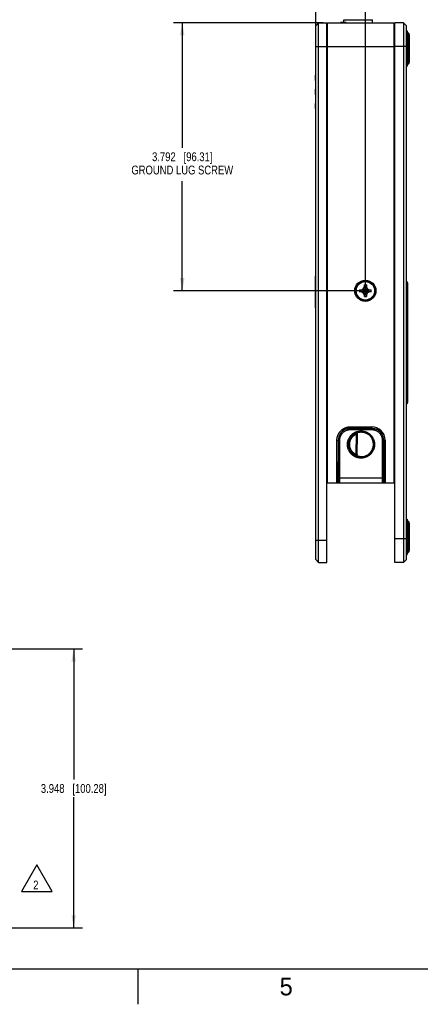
# Model space of a CAD drawing. Header units: inches. Extents: x 0 to 34, y 0 to 22.
# Tile 9 of 37: x 11.1 to 16.7, y 0 to 13.9. Entities that reach past the tile are written whole.
import ezdxf

# ---------------------------------------------------------------- set-up
doc = ezdxf.new("R2010")
doc.units = ezdxf.units.IN
doc.header["$LTSCALE"] = 1.87
doc.header["$MEASUREMENT"] = 0
doc.layers.get('0').update_dxf_attribs({"linetype": 'CONTINUOUS'})
doc.layers.add('DETAIL', color=7, linetype='CONTINUOUS')
doc.layers.add('DIMENSIONS', color=7, linetype='CONTINUOUS')
doc.styles.get("Standard").update_dxf_attribs({"font": 'txt', "width": 0.8})
doc.styles.add('TEXTSTYLE_2', font='txt')
doc.dimstyles.new('DIMSTYLE_1', dxfattribs={"dimtxt": 0.125, "dimasz": 0.18, "dimexe": 0.18, "dimexo": 0.0625, "dimgap": 0.09, "dimtad": 0, "dimtih": 1, "dimtoh": 1, "dimdec": 3, "dimzin": 4, "dimdsep": 46, "dimtxsty": 'STANDARD', "dimblk": '_FILLED', "dimblk1": '_FILLED', "dimblk2": '_FILLED', "dimcen": 0.09, "dimadec": 0, "dimazin": 0, "dimtp": 0.01, "dimtm": 0.01, "dimtfac": 1, "dimtdec": 3, "dimtofl": 0, "dimtmove": 0, "dimatfit": 3, "dimldrblk": '_FILLED', "dimfxl": 1, "dimtolj": 1, "dimtzin": 4, "dimarcsym": 0})

# ---------------------------------------------------------------- blocks, each defined once
blk = doc.blocks.new('_FILLED')
at = {"color": 0, "linetype": 'BYBLOCK'}
blk.add_solid([(0, 0), (-1, 0.174), (-1, -0.174)], dxfattribs=at)
blk = doc.blocks.new('*D2')
at = {"layer": 'DIMENSIONS', "color": 2, "linetype": 'CONTINUOUS'}
for p, q in [((15.37, 13.885), (13.251, 13.885)), ((13.376, 13.885), (13.376, 12.114)), ((13.376, 10.093), (13.376, 11.645)), ((15.905, 10.093), (13.251, 10.093))]:
    blk.add_line(p, q, dxfattribs=at)
at = {"layer": 'DIMENSIONS', "color": 2, "linetype": 'CONTINUOUS', "xscale": 0.18, "yscale": 0.18, "zscale": 0.18}
for p, rotation in [((13.376, 13.885), 90), ((13.376, 10.093), 270)]:
    blk.add_blockref('_FILLED', p, dxfattribs=dict(at, rotation=rotation))
at = {"layer": 'DIMENSIONS', "color": 2, "linetype": 'CONTINUOUS', "insert": (13.376, 12.052), "char_height": 0.125, "width": 1.6, "attachment_point": 2, "line_spacing_factor": 0.9}
blk.add_mtext('3.792{\\Ftxt.shx;\\W1.000000;\\H0.125000; }[96.31]\\PGROUND LUG SCREW', dxfattribs=at)
blk = doc.blocks.new('*D3')
at = {"layer": 'DIMENSIONS', "color": 2, "linetype": 'CONTINUOUS'}
for p, q in [((15.265, 13.613), (15.265, 16.001)), ((15.968, 10.156), (15.968, 16.001)), ((15.265, 15.876), (14.683, 15.876)), ((15.968, 15.876), (16.328, 15.876))]:
    blk.add_line(p, q, dxfattribs=at)
at = {"layer": 'DIMENSIONS', "color": 2, "linetype": 'CONTINUOUS', "xscale": 0.18, "yscale": 0.18, "zscale": 0.18}
blk.add_blockref('_FILLED', (15.265, 15.876), dxfattribs=at)
at = {"layer": 'DIMENSIONS', "color": 2, "linetype": 'CONTINUOUS', "xscale": 0.18, "yscale": 0.18, "zscale": 0.18, "rotation": 180}
blk.add_blockref('_FILLED', (15.968, 15.876), dxfattribs=at)
at = {"layer": 'DIMENSIONS', "color": 2, "linetype": 'CONTINUOUS', "insert": (14.621, 15.939), "char_height": 0.125, "width": 1.225, "attachment_point": 3, "line_spacing_factor": 0.9}
blk.add_mtext('.703{\\Ftxt.shx;\\W1.000000;\\H0.125000; }[17.86]', dxfattribs=at)
blk = doc.blocks.new('*D21')
at = {"layer": 'DIMENSIONS', "color": 2, "linetype": 'CONTINUOUS'}
for p, q in [((6.587, 5.028), (11.964, 5.028)), ((11.839, 5.028), (11.839, 3.179)), ((11.839, 1.08), (11.839, 2.929)), ((9.303, 1.08), (11.964, 1.08))]:
    blk.add_line(p, q, dxfattribs=at)
at = {"layer": 'DIMENSIONS', "color": 2, "linetype": 'CONTINUOUS', "xscale": 0.18, "yscale": 0.18, "zscale": 0.18}
for p, rotation in [((11.839, 5.028), 90), ((11.839, 1.08), 270)]:
    blk.add_blockref('_FILLED', p, dxfattribs=dict(at, rotation=rotation))
at = {"layer": 'DIMENSIONS', "color": 2, "linetype": 'CONTINUOUS', "insert": (11.839, 3.116), "char_height": 0.125, "width": 1.425, "attachment_point": 2, "line_spacing_factor": 0.9}
blk.add_mtext('3.948{\\Ftxt.shx;\\W1.000000;\\H0.125000; }[100.28]', dxfattribs=at)
blk = doc.blocks.new('FLAG_TRIANGLE_BL3', base_point=(11.318, 1.784))
at = {"layer": 'DETAIL', "color": 2, "linetype": 'CONTINUOUS'}
for p, q in [((11.318, 1.971), (11.101, 1.597)), ((11.534, 1.597), (11.318, 1.971)), ((11.101, 1.597), (11.534, 1.597))]:
    blk.add_line(p, q, dxfattribs=at)
at = {"layer": 'DETAIL', "color": 2, "linetype": 'CONTINUOUS', "width": 0.8}
blk.add_text('2', height=0.125, dxfattribs=at).set_placement((11.266, 1.625))

msp = doc.modelspace()

# ---------------------------------------------------------------- linework, layer by layer
at = {"color": 7, "linetype": 'CONTINUOUS'}
for p, q in [((15.2647, 13.8429), (15.304, 13.883)), ((15.2647, 6.2909), (15.2647, 13.8429)), ((15.304, 13.883), (15.4221, 13.885)), ((15.304, 6.5638), (15.304, 13.883)), ((15.4221, 6.2488), (15.4221, 13.885)), ((15.4321, 13.8339), (15.4221, 13.8337)), ((15.4321, 7.3748), (15.4321, 13.885)), ((15.4321, 13.885), (16.3767, 13.885)), ((15.6177, 13.885), (15.6177, 13.8865)), ((15.6967, 13.8865), (15.6177, 13.8865)), ((15.6613, 13.8865), (15.6613, 13.9283)), ((15.6613, 13.9283), (16.0668, 13.9283)), ((15.6967, 13.885), (15.6967, 13.8865)), ((16.0668, 13.885), (16.0668, 13.9283)), ((16.3767, 7.3748), (16.3767, 13.885)), ((16.3767, 13.8339), (16.3867, 13.8337)), ((16.3867, 6.2488), (16.3867, 13.885)), ((16.5069, 13.8829), (16.3867, 13.885)), ((16.5069, 13.8829), (16.5069, 13.5504)), ((16.5442, 13.8457), (16.5069, 13.8829)), ((16.5442, 13.8457), (16.5442, 6.2882)), ((16.5442, 13.7709), (16.5592, 13.7709)), ((16.5592, 13.7709), (16.5592, 13.2709)), ((16.5665, 13.7485), (16.5665, 13.2932)), ((16.5819, 13.7332), (16.5665, 13.7485)), ((16.5819, 13.7332), (16.5819, 13.3085)), ((16.5892, 13.7155), (16.5892, 13.3262)), ((15.2647, 13.5504), (15.4221, 13.5504)), ((15.4321, 13.5504), (15.4221, 13.5503)), ((15.4321, 13.5504), (16.3767, 13.5504)), ((16.3767, 13.5504), (16.3867, 13.5503)), ((16.5442, 13.5504), (16.3867, 13.5504)), ((16.5069, 13.5504), (16.5069, 6.5835)), ((16.5442, 13.2709), (16.5592, 13.2709)), ((16.5819, 13.3085), (16.5665, 13.2932)), ((15.2607, 13.072), (15.2607, 13.1441)), ((15.2647, 13.1441), (15.2607, 13.1441)), ((15.2647, 13.1422), (15.2607, 13.1422)), ((15.2647, 13.1076), (15.2607, 13.1076)), ((15.2647, 13.072), (15.2607, 13.072)), ((15.2607, 13.0703), (15.2607, 13.0717)), ((15.2607, 13.0703), (15.2647, 13.0703)), ((15.2607, 12.8703), (15.2607, 12.9437)), ((15.2647, 12.9437), (15.2607, 12.9437)), ((15.2647, 12.9247), (15.2607, 12.9247)), ((15.2607, 12.8703), (15.2647, 12.8703)), ((15.2607, 12.6709), (15.2607, 12.7432)), ((15.2647, 12.7432), (15.2607, 12.7432)), ((15.2647, 12.7422), (15.2607, 12.7422)), ((15.2647, 12.734), (15.2607, 12.734)), ((15.2647, 12.7121), (15.2607, 12.7121)), ((15.2647, 12.7039), (15.2607, 12.7039)), ((15.2647, 12.6806), (15.2607, 12.6806)), ((15.2647, 12.672), (15.2607, 12.672)), ((15.2607, 12.6709), (15.2647, 12.6709)), ((15.2647, 10.3012), (15.2607, 10.3012)), ((15.2607, 9.8521), (15.2607, 10.3012)), ((15.2647, 10.2987), (15.2607, 10.2987)), ((15.2647, 10.1789), (15.2607, 10.1789)), ((15.9816, 10.0106), (15.9537, 10.176)), ((15.9537, 10.0106), (15.9816, 10.176)), ((15.9537, 10.1751), (15.9537, 10.176)), ((15.9537, 10.1483), (15.9537, 10.1751)), ((15.9816, 10.176), (15.9817, 10.1751)), ((15.9817, 10.1751), (15.9817, 10.1483)), ((16.5442, 10.2248), (16.546, 10.2247)), ((16.5445, 10.2247), (16.546, 10.2247)), ((16.5639, 10.2051), (16.5445, 10.2051)), ((16.5639, 10.2051), (16.5639, 8.5115)), ((15.2647, 10.1513), (15.2607, 10.1513)), ((15.2647, 10.1488), (15.2607, 10.1488)), ((15.2647, 10.1082), (15.2607, 10.1082)), ((15.2647, 10.0983), (15.2607, 10.0983)), ((15.2647, 10.0751), (15.2607, 10.0751)), ((15.2647, 10.0433), (15.2607, 10.0433)), ((15.885, 10.0794), (16.0504, 10.1073)), ((15.885, 10.1073), (16.0504, 10.0794)), ((15.885, 10.1073), (15.8859, 10.1073)), ((15.8859, 10.0793), (15.885, 10.0794)), ((15.8859, 10.1073), (15.9127, 10.1073)), ((15.9127, 10.0793), (15.8859, 10.0793)), ((15.9127, 10.1073), (15.9387, 10.1223)), ((15.9127, 10.0793), (16.0227, 10.1073)), ((15.9127, 10.1073), (16.0227, 10.0793)), ((15.9387, 10.0643), (15.9127, 10.0793)), ((15.9387, 10.1223), (15.9537, 10.1483)), ((15.9387, 10.1223), (15.9967, 10.0643)), ((15.9387, 10.0643), (15.9967, 10.1223)), ((15.9537, 10.0383), (15.9387, 10.0643)), ((15.9817, 10.0383), (15.9537, 10.1483)), ((15.9537, 10.0383), (15.9817, 10.1483)), ((15.9537, 10.0115), (15.9537, 10.0383)), ((15.9817, 10.1483), (15.9967, 10.1223)), ((15.9967, 10.0643), (15.9817, 10.0383)), ((15.9817, 10.0383), (15.9817, 10.0115)), ((15.9967, 10.1223), (16.0227, 10.1073)), ((16.0227, 10.0793), (15.9967, 10.0643)), ((16.0227, 10.1073), (16.0495, 10.1073)), ((16.0495, 10.0793), (16.0227, 10.0793)), ((16.0495, 10.1073), (16.0504, 10.1073)), ((16.0504, 10.0794), (16.0495, 10.0793)), ((15.2647, 9.9991), (15.2607, 9.9991)), ((15.2647, 9.9557), (15.2607, 9.9557)), ((15.9537, 10.0106), (15.9537, 10.0115)), ((15.9817, 10.0115), (15.9816, 10.0106)), ((15.2647, 9.8521), (15.2607, 9.8521)), ((16.5445, 8.5115), (16.5639, 8.5115)), ((15.7553, 8.1695), (16.0567, 8.1695)), ((15.7553, 8.1695), (15.7553, 8.1495)), ((15.7553, 8.1495), (16.0567, 8.1495)), ((15.7557, 8.1302), (15.7557, 8.1495)), ((15.7557, 8.1302), (16.0564, 8.1302)), ((15.8513, 7.7549), (15.8572, 8.0892)), ((15.8573, 8.0892), (15.8571, 8.0892)), ((15.906, 8.0961), (15.9147, 8.0959)), ((15.9147, 8.0959), (15.9239, 8.0952)), ((15.9238, 8.0952), (15.933, 8.094)), ((15.942, 8.0924), (15.9509, 8.0903)), ((15.9509, 8.0903), (15.9598, 8.0877)), ((15.9598, 8.0877), (15.9685, 8.0847)), ((16.0564, 8.1302), (16.0564, 8.1495)), ((16.0567, 8.1695), (16.0567, 8.1495)), ((16.1236, 8.1358), (16.1272, 8.1342)), ((16.127, 8.1343), (16.1272, 8.1342)), ((15.565, 7.3748), (15.5653, 7.9795)), ((15.5653, 7.9795), (15.5853, 7.9795)), ((15.585, 7.3748), (15.5853, 7.9795)), ((15.5853, 7.9795), (15.5857, 7.9797)), ((15.5857, 7.4425), (15.5857, 7.9797)), ((15.6057, 7.443), (15.6057, 7.9802)), ((15.8367, 7.7756), (15.8418, 8.0679)), ((15.9935, 8.0729), (16.0014, 8.0682)), ((16.0014, 8.0682), (16.009, 8.063)), ((16.009, 8.063), (16.0163, 8.0575)), ((16.2064, 7.9802), (16.2064, 7.443)), ((16.2268, 7.9795), (16.2264, 7.9797)), ((16.2264, 7.9797), (16.2264, 7.4425)), ((16.2468, 7.9795), (16.2268, 7.9795)), ((16.2268, 7.9795), (16.2271, 7.3748)), ((16.2468, 7.9795), (16.2471, 7.3748)), ((16.3828, 7.5973), (16.3867, 7.5973)), ((16.3828, 7.3748), (16.3828, 7.5973)), ((16.2064, 7.443), (15.6057, 7.443)), ((15.4221, 7.3748), (16.2051, 7.3748)), ((16.2049, 7.3749), (16.2048, 7.3748)), ((16.2048, 7.3748), (16.2051, 7.3748)), ((16.2054, 7.3748), (16.3867, 7.3748)), ((16.5442, 6.863), (16.5592, 6.863)), ((16.5592, 6.863), (16.5592, 6.363)), ((16.5819, 6.8253), (16.5665, 6.8407)), ((16.5665, 6.8407), (16.5665, 6.3853)), ((16.5819, 6.8253), (16.5819, 6.4007)), ((16.5892, 6.8076), (16.5892, 6.4183)), ((15.2647, 6.5638), (15.4221, 6.5638)), ((15.304, 6.2509), (15.304, 6.5638)), ((16.5442, 6.5835), (16.3867, 6.5835)), ((16.5069, 6.5835), (16.5069, 6.2509)), ((15.2647, 6.2909), (15.304, 6.2509)), ((16.5442, 6.2882), (16.5069, 6.2509)), ((16.5442, 6.363), (16.5592, 6.363)), ((16.5819, 6.4007), (16.5665, 6.3853)), ((15.304, 6.2509), (15.4221, 6.2488)), ((16.5069, 6.2509), (16.3867, 6.2488))]:
    msp.add_line(p, q, dxfattribs=at)
at = {"color": 2, "linetype": 'CONTINUOUS'}
msp.add_line((12.75, 0), (12.75, 0.5), dxfattribs=at)
at = {"color": 7, "linetype": 'CONTINUOUS'}
for points in [[(15.6936, 8.1379), (15.6978, 8.1395), (15.7058, 8.1421), (15.714, 8.1444), (15.7222, 8.1462), (15.7305, 8.1477), (15.7389, 8.1487), (15.7473, 8.1493), (15.7553, 8.1495)], [(15.7934, 8.0556), (15.7956, 8.0574), (15.8029, 8.0629), (15.8105, 8.0681), (15.8184, 8.0729), (15.8266, 8.0772), (15.8349, 8.0811), (15.8435, 8.0846), (15.8522, 8.0877), (15.861, 8.0902), (15.87, 8.0924), (15.879, 8.094), (15.8882, 8.0952), (15.8973, 8.0959), (15.906, 8.0961)], [(15.9329, 8.094), (15.942, 8.0924), (15.951, 8.0903)], [(15.9685, 8.0847), (15.977, 8.0812), (15.9854, 8.0773), (15.9935, 8.0729)], [(15.977, 8.0812), (15.9854, 8.0773), (15.9935, 8.0729)], [(16.0567, 8.1495), (16.0647, 8.1493), (16.0731, 8.1487), (16.0815, 8.1477), (16.0898, 8.1463), (16.098, 8.1444), (16.1062, 8.1422), (16.1142, 8.1395), (16.1221, 8.1364), (16.1236, 8.1358)]]:
    msp.add_lwpolyline(points, dxfattribs=at)
at = {"color": 7, "linetype": 'CONTINUOUS', "const_width": 0.02}
msp.add_lwpolyline([(0.5, 0.5), (33.5, 0.5)], dxfattribs=at)
at = {"color": 7, "linetype": 'CONTINUOUS'}
for radius in [0.15, 0.135, 0.1304]:
    msp.add_circle((15.9677, 10.0933), radius, dxfattribs=at)
for centre, radius, start, end in [((16.5842, 13.7662), 0.025, 180, 225.00001), ((16.5642, 13.7155), 0.025, 0, 45.00001), ((16.5842, 13.2755), 0.025, 134.99999, 180), ((16.5642, 13.3262), 0.025, 314.99999, 360), ((15.9677, 9.8418), 0.3345, 87.60953, 92.39047), ((16.5442, 10.2051), 0.0197, 0, 90.00349), ((16.2189, 10.0933), 0.3343, 177.60878, 180.00075), ((16.2183, 10.0933), 0.3336, 179.99685, 182.39362), ((15.7171, 10.0933), 0.3336, 359.99685, 2.39362), ((15.7164, 10.0933), 0.3343, 357.60878, 0.00075), ((15.9677, 10.3448), 0.3345, 267.60953, 272.39047), ((16.5442, 8.5115), 0.0197, 269.99651, 360), ((15.7553, 7.9794), 0.17, 114.46305, 179.97566), ((15.7556, 7.9797), 0.1699, 114.59093, 179.99727), ((15.7553, 7.9794), 0.1701, 111.29356, 114.46629), ((15.7553, 7.9794), 0.1701, 89.99821, 111.29369), ((16.0567, 7.9794), 0.19, 0.03059, 90.0027), ((16.0568, 7.9794), 0.17, 0.02763, 65.5373), ((16.0565, 7.9797), 0.1699, 0.00272, 65.40896), ((15.9054, 7.9198), 0.176, 129.53807, 136.45452), ((15.9002, 7.9274), 0.167, 136.73097, 137.12819), ((15.9067, 7.9198), 0.176, 43.54893, 51.4767), ((15.908, 7.9014), 0.1558, 269.26885, 277.29501), ((16.5842, 6.8583), 0.025, 180, 225.00001), ((16.5642, 6.8076), 0.025, 0, 45.00001), ((16.5642, 6.4183), 0.025, 314.99999, 360), ((16.5842, 6.3676), 0.025, 134.99999, 180)]:
    msp.add_arc(centre, radius, start, end, dxfattribs=at)
for points, knots in [([(15.5653, 7.9795), (15.5653, 7.9827), (15.5654, 7.9889), (15.5661, 7.9982), (15.5673, 8.0074), (15.5689, 8.0166), (15.5709, 8.0257), (15.5742, 8.0377), (15.5784, 8.0494), (15.5835, 8.0608), (15.5877, 8.0691), (15.5923, 8.0772), (15.5973, 8.0851), (15.6026, 8.0928), (15.6103, 8.1026), (15.6187, 8.1118), (15.6277, 8.1203), (15.6347, 8.1264), (15.6421, 8.1322), (15.6497, 8.1375), (15.6576, 8.1425), (15.6684, 8.1487), (15.6825, 8.1553), (15.6972, 8.1606), (15.7091, 8.1639), (15.7182, 8.1659), (15.7259, 8.1672), (15.7321, 8.1681), (15.7367, 8.1686), (15.7414, 8.169), (15.7476, 8.1694), (15.7522, 8.1695), (15.7553, 8.1695)], [0, 0, 0, 0, 0.0312519, 0.0625043, 0.0937563, 0.1250086, 0.1562607, 0.187513, 0.2499986, 0.2812509, 0.3125031, 0.3437553, 0.3750075, 0.4062598, 0.437512, 0.4999976, 0.5312499, 0.5625021, 0.5937543, 0.6250065, 0.6562588, 0.687511, 0.7499967, 0.8124823, 0.8437346, 0.8749867, 0.906239, 0.9218663, 0.9374933, 0.9531204, 0.9687481, 1, 1, 1, 1]), ([(15.6057, 7.9802), (15.6057, 7.9827), (15.6058, 7.9876), (15.6064, 7.9949), (15.6073, 8.0022), (15.6085, 8.0095), (15.6101, 8.0167), (15.6127, 8.0261), (15.6161, 8.0354), (15.62, 8.0444), (15.6233, 8.0509), (15.627, 8.0573), (15.6309, 8.0636), (15.6352, 8.0696), (15.6412, 8.0773), (15.6494, 8.0864), (15.6585, 8.0947), (15.6663, 8.1007), (15.6723, 8.1049), (15.6785, 8.1089), (15.6871, 8.1137), (15.6982, 8.119), (15.7097, 8.1231), (15.7192, 8.1257), (15.7264, 8.1273), (15.7324, 8.1284), (15.7373, 8.129), (15.741, 8.1294), (15.7446, 8.1298), (15.7495, 8.1301), (15.7532, 8.1302), (15.7557, 8.1302)], [0, 0, 0, 0, 0.0312474, 0.0624955, 0.0937431, 0.1249912, 0.1562395, 0.187488, 0.249967, 0.2812165, 0.3124663, 0.3437165, 0.3749672, 0.4062183, 0.4374699, 0.4999557, 0.5624435, 0.5936976, 0.6249521, 0.656207, 0.6874624, 0.7499557, 0.8124503, 0.8437074, 0.8749647, 0.9062224, 0.9218524, 0.9374821, 0.953112, 0.9687426, 1, 1, 1, 1]), ([(15.906, 7.7269), (15.9029, 7.7269), (15.8966, 7.7271), (15.8872, 7.7278), (15.8779, 7.7289), (15.8686, 7.7305), (15.8594, 7.7326), (15.8503, 7.7351), (15.8414, 7.7381), (15.8326, 7.7415), (15.8239, 7.7453), (15.8127, 7.7509), (15.7992, 7.759), (15.7866, 7.7684), (15.7771, 7.7766), (15.7703, 7.7831), (15.7638, 7.7899), (15.7576, 7.797), (15.7518, 7.8045), (15.7464, 7.8122), (15.7414, 7.8201), (15.7352, 7.8311), (15.7285, 7.8453), (15.7232, 7.8601), (15.7198, 7.8722), (15.7178, 7.8814), (15.7161, 7.8906), (15.715, 7.9), (15.7143, 7.9094), (15.7141, 7.9188), (15.7143, 7.9282), (15.715, 7.9376), (15.7161, 7.947), (15.7178, 7.9562), (15.7198, 7.9654), (15.7223, 7.9745), (15.7253, 7.9835), (15.7298, 7.9952), (15.7365, 8.0094), (15.7446, 8.0229), (15.7518, 8.0331), (15.7576, 8.0406), (15.7638, 8.0477), (15.7703, 8.0545), (15.7771, 8.061), (15.7842, 8.0672), (15.7917, 8.073), (15.8019, 8.0802), (15.8127, 8.0867), (15.8239, 8.0923), (15.8326, 8.0961), (15.8414, 8.0995), (15.8503, 8.1025), (15.8594, 8.105), (15.8686, 8.1071), (15.8779, 8.1087), (15.8872, 8.1098), (15.8966, 8.1105), (15.9029, 8.1107), (15.906, 8.1107)], [0, 0, 0, 0, 0.0156284, 0.0312571, 0.0468855, 0.0625139, 0.0781422, 0.0937704, 0.1093984, 0.1250263, 0.1406541, 0.1562816, 0.1875267, 0.2187707, 0.2343971, 0.2500233, 0.2656491, 0.2812748, 0.2969002, 0.3125254, 0.3281503, 0.343775, 0.3750146, 0.4062534, 0.4218773, 0.437501, 0.4531247, 0.4687482, 0.4843718, 0.4999953, 0.5156188, 0.5312423, 0.5468659, 0.5624895, 0.5781133, 0.5937371, 0.6093612, 0.6249853, 0.6562249, 0.6874652, 0.7030903, 0.7187158, 0.7343414, 0.7499673, 0.7655934, 0.7812198, 0.7968464, 0.8124733, 0.8437184, 0.8593459, 0.8749736, 0.8906015, 0.9062296, 0.9218578, 0.9374861, 0.9531145, 0.9687429, 0.9843716, 1, 1, 1, 1]), ([(15.7934, 8.0556), (15.7973, 8.0588), (15.8054, 8.0649), (15.8162, 8.0717), (15.8252, 8.0766), (15.832, 8.0799), (15.839, 8.0829), (15.8485, 8.0866), (15.8607, 8.0904), (15.8731, 8.0931), (15.8832, 8.0947), (15.8908, 8.0955), (15.8984, 8.096), (15.9035, 8.0961), (15.906, 8.0961)], [0, 0, 0, 0, 0.1249757, 0.249955, 0.3124604, 0.3749667, 0.4374737, 0.4999814, 0.6249697, 0.7499596, 0.8124696, 0.8749792, 0.9374907, 1, 1, 1, 1]), ([(15.8418, 8.0679), (15.8421, 8.0688), (15.8426, 8.0702), (15.8432, 8.0721), (15.8438, 8.0739), (15.8443, 8.0757), (15.8449, 8.0774), (15.8452, 8.0787), (15.8456, 8.0799), (15.8459, 8.0811), (15.8462, 8.0822), (15.8465, 8.0831), (15.8467, 8.084), (15.8469, 8.0848), (15.8471, 8.0854), (15.8472, 8.0858), (15.8473, 8.086)], [0, 0, 0, 0, 0.1560803, 0.2336086, 0.3104204, 0.4605107, 0.5329672, 0.6030593, 0.670252, 0.7339281, 0.7933722, 0.847803, 0.8964427, 0.9385678, 0.9733453, 1, 1, 1, 1]), ([(15.8473, 8.086), (15.8473, 8.086), (15.8473, 8.086), (15.8473, 8.086), (15.8473, 8.086)], [0, 0, 0, 0, 0.2549035, 1, 1, 1, 1]), ([(15.906, 8.1107), (15.9092, 8.1107), (15.9155, 8.1105), (15.9249, 8.1098), (15.9342, 8.1087), (15.9435, 8.1071), (15.9527, 8.105), (15.9618, 8.1025), (15.9707, 8.0995), (15.9795, 8.0961), (15.9881, 8.0923), (15.9993, 8.0867), (16.0128, 8.0786), (16.0255, 8.0692), (16.035, 8.061), (16.0418, 8.0545), (16.0483, 8.0477), (16.0544, 8.0406), (16.0602, 8.0331), (16.0657, 8.0254), (16.0707, 8.0175), (16.0769, 8.0065), (16.0836, 7.9923), (16.0889, 7.9775), (16.0922, 7.9654), (16.0943, 7.9562), (16.0959, 7.947), (16.0971, 7.9376), (16.0978, 7.9282), (16.098, 7.9188), (16.0978, 7.9094), (16.0971, 7.9), (16.0959, 7.8906), (16.0943, 7.8814), (16.0922, 7.8722), (16.0897, 7.8631), (16.0868, 7.8541), (16.0823, 7.8424), (16.0755, 7.8282), (16.0675, 7.8147), (16.0602, 7.8045), (16.0544, 7.797), (16.0483, 7.7899), (16.0418, 7.7831), (16.035, 7.7766), (16.0278, 7.7704), (16.0204, 7.7646), (16.0101, 7.7574), (15.9993, 7.7509), (15.9881, 7.7453), (15.9795, 7.7415), (15.9707, 7.7381), (15.9618, 7.7351), (15.9527, 7.7326), (15.9435, 7.7305), (15.9342, 7.7289), (15.9249, 7.7278), (15.9155, 7.7271), (15.9092, 7.7269), (15.906, 7.7269)], [0, 0, 0, 0, 0.0156284, 0.0312571, 0.0468855, 0.0625139, 0.0781422, 0.0937704, 0.1093984, 0.1250263, 0.1406541, 0.1562816, 0.1875267, 0.2187707, 0.2343971, 0.2500232, 0.2656491, 0.2812748, 0.2969002, 0.3125254, 0.3281503, 0.343775, 0.3750146, 0.4062534, 0.4218773, 0.437501, 0.4531247, 0.4687482, 0.4843718, 0.4999953, 0.5156188, 0.5312423, 0.5468659, 0.5624895, 0.5781133, 0.5937371, 0.6093612, 0.6249853, 0.6562249, 0.6874652, 0.7030903, 0.7187158, 0.7343414, 0.7499673, 0.7655934, 0.7812198, 0.7968464, 0.8124733, 0.8437184, 0.8593459, 0.8749737, 0.8906015, 0.9062296, 0.9218578, 0.9374861, 0.9531145, 0.9687429, 0.9843716, 1, 1, 1, 1]), ([(15.906, 8.0961), (15.9085, 8.0961), (15.9135, 8.096), (15.9209, 8.0955), (15.9283, 8.0947), (15.9381, 8.0933), (15.9502, 8.0907), (15.9621, 8.0871), (15.9714, 8.0836), (15.9783, 8.0807), (15.985, 8.0775), (15.9938, 8.0729), (16.0044, 8.0665), (16.0124, 8.0606), (16.0163, 8.0575)], [0, 0, 0, 0, 0.0625087, 0.1250198, 0.1875289, 0.2500384, 0.3750288, 0.5000177, 0.5625251, 0.6250318, 0.6875377, 0.7500429, 0.8750232, 1, 1, 1, 1]), ([(16.0564, 8.1302), (16.0589, 8.1302), (16.0638, 8.13), (16.0711, 8.1295), (16.0784, 8.1286), (16.0857, 8.1273), (16.0929, 8.1257), (16.1023, 8.1231), (16.1116, 8.1198), (16.1206, 8.1158), (16.1271, 8.1125), (16.1335, 8.1089), (16.1398, 8.1049), (16.1458, 8.1007), (16.1535, 8.0947), (16.1626, 8.0864), (16.1709, 8.0773), (16.1769, 8.0696), (16.1812, 8.0636), (16.1851, 8.0573), (16.1899, 8.0488), (16.1952, 8.0377), (16.1993, 8.0261), (16.2019, 8.0167), (16.2036, 8.0095), (16.2046, 8.0034), (16.2053, 7.9986), (16.2057, 7.9949), (16.206, 7.9913), (16.2063, 7.9864), (16.2064, 7.9827), (16.2064, 7.9802)], [0, 0, 0, 0, 0.0312574, 0.0625156, 0.0937729, 0.1250305, 0.1562879, 0.187545, 0.2500397, 0.2812959, 0.3125517, 0.3438071, 0.3750621, 0.4063166, 0.4375706, 0.5000584, 0.5625443, 0.5937959, 0.625047, 0.6562976, 0.6875478, 0.7500283, 0.8125073, 0.8437558, 0.875004, 0.9062522, 0.9218773, 0.9375021, 0.9531271, 0.9687527, 1, 1, 1, 1]), ([(15.6057, 7.9802), (15.6044, 7.9802), (15.6025, 7.9802), (15.6, 7.9802), (15.5981, 7.9802), (15.5964, 7.9802), (15.5947, 7.9801), (15.5932, 7.9801), (15.5917, 7.9801), (15.5904, 7.98), (15.5892, 7.98), (15.5884, 7.98), (15.5877, 7.9799), (15.5873, 7.9799), (15.587, 7.9799), (15.5866, 7.9799), (15.5864, 7.9799), (15.5861, 7.9798), (15.586, 7.9798), (15.5859, 7.9798), (15.5858, 7.9798), (15.5858, 7.9798), (15.5857, 7.9798), (15.5857, 7.9797), (15.5857, 7.9797), (15.5857, 7.9797)], [0, 0, 0, 0, 0.1927613, 0.2868721, 0.3782831, 0.466134, 0.5495982, 0.6278906, 0.700275, 0.7660712, 0.8246613, 0.8754962, 0.8978541, 0.9181018, 0.9361918, 0.9520838, 0.9657417, 0.9771375, 0.9862494, 0.9899459, 0.9930695, 0.9956226, 0.9976121, 0.999055, 1, 1, 1, 1]), ([(15.906, 7.7423), (15.9017, 7.7423), (15.8931, 7.7426), (15.8803, 7.744), (15.8676, 7.7463), (15.8552, 7.7496), (15.843, 7.7538), (15.8311, 7.7588), (15.8196, 7.7647), (15.8086, 7.7714), (15.7981, 7.7788), (15.7881, 7.7871), (15.7788, 7.796), (15.7702, 7.8056), (15.7623, 7.8158), (15.7552, 7.8265), (15.7488, 7.8377), (15.7433, 7.8494), (15.7387, 7.8614), (15.7349, 7.8737), (15.7321, 7.8863), (15.7301, 7.8991), (15.7291, 7.9119), (15.7291, 7.9248), (15.7299, 7.9377), (15.7318, 7.9504), (15.7345, 7.963), (15.7382, 7.9754), (15.7427, 7.9875), (15.7481, 7.9992), (15.7543, 8.0105), (15.7602, 8.0195), (15.7653, 8.0264), (15.7706, 8.0331), (15.7749, 8.038), (15.7778, 8.0411)], [0, 0, 0, 0, 0.031256, 0.0625116, 0.0937672, 0.1250224, 0.1562773, 0.1875317, 0.2187857, 0.2500392, 0.281292, 0.312544, 0.3437951, 0.3750452, 0.4062945, 0.437543, 0.4687911, 0.5000387, 0.531286, 0.562533, 0.5937798, 0.6250264, 0.6562726, 0.6875184, 0.718764, 0.7500095, 0.7812554, 0.8125018, 0.8437489, 0.8749967, 0.9062452, 0.9374944, 0.9531219, 0.9687495, 1, 1, 1, 1]), ([(15.8416, 7.7574), (15.8383, 7.7587), (15.8318, 7.7615), (15.8222, 7.7663), (15.8129, 7.7717), (15.804, 7.7776), (15.7955, 7.7841), (15.7887, 7.7899), (15.7835, 7.7948), (15.7785, 7.7998), (15.7725, 7.8064), (15.7658, 7.8148), (15.7597, 7.8236), (15.7541, 7.8327), (15.7473, 7.8452), (15.7403, 7.8617), (15.7353, 7.8788), (15.7326, 7.8928), (15.7311, 7.9034), (15.7304, 7.9141), (15.7303, 7.9248), (15.7309, 7.9355), (15.7321, 7.9461), (15.734, 7.9566), (15.7374, 7.9705), (15.7431, 7.9874), (15.7524, 8.0067), (15.7639, 8.0248), (15.773, 8.0359), (15.7778, 8.0411)], [0, 0, 0, 0, 0.031257, 0.0625138, 0.0937705, 0.125027, 0.1562832, 0.1875392, 0.2031689, 0.2187986, 0.250054, 0.2813092, 0.3125643, 0.3438193, 0.3750742, 0.4375563, 0.500038, 0.5312927, 0.5625472, 0.5938016, 0.6250557, 0.6563098, 0.6875638, 0.7188179, 0.7500723, 0.8125538, 0.8750362, 0.9375187, 1, 1, 1, 1]), ([(15.8367, 7.7756), (15.8332, 7.7773), (15.8264, 7.7808), (15.8167, 7.7868), (15.8073, 7.7935), (15.8, 7.7996), (15.7944, 7.8048), (15.789, 7.8103), (15.7826, 7.8174), (15.7756, 7.8265), (15.7693, 7.8361), (15.7637, 7.846), (15.7587, 7.8564), (15.7545, 7.8671), (15.7511, 7.878), (15.7484, 7.8892), (15.7468, 7.8986), (15.746, 7.9062), (15.7456, 7.9119), (15.7454, 7.9177), (15.7454, 7.9234), (15.7456, 7.9291), (15.7461, 7.9367), (15.7473, 7.9462), (15.7496, 7.9575), (15.7527, 7.9685), (15.7565, 7.9793), (15.7611, 7.9899), (15.7663, 8.0001), (15.7723, 8.0098), (15.779, 8.0192), (15.7863, 8.028), (15.7942, 8.0363), (15.8028, 8.044), (15.8118, 8.051), (15.8214, 8.0574), (15.8314, 8.063), (15.8383, 8.0663), (15.8418, 8.0679)], [0, 0, 0, 0, 0.0312515, 0.0625025, 0.0937532, 0.1250036, 0.1406313, 0.1562589, 0.1875086, 0.2187581, 0.2500074, 0.2812564, 0.3125053, 0.343754, 0.3750025, 0.4062506, 0.4374985, 0.4531249, 0.4687513, 0.4843777, 0.5000041, 0.5156305, 0.5312569, 0.5625047, 0.5937527, 0.625001, 0.6562495, 0.6874984, 0.7187474, 0.7499965, 0.7812459, 0.8124954, 0.8437453, 0.8749954, 0.9062459, 0.937497, 0.9687482, 1, 1, 1, 1]), ([(15.8418, 8.0679), (15.8427, 8.0678), (15.8442, 8.0678), (15.8461, 8.0678), (15.8475, 8.0677), (15.8488, 8.0677), (15.8501, 8.0677), (15.8513, 8.0676), (15.8523, 8.0676), (15.8533, 8.0676), (15.8541, 8.0675), (15.8546, 8.0675), (15.855, 8.0675), (15.8553, 8.0675), (15.8556, 8.0675), (15.8559, 8.0674), (15.8561, 8.0674), (15.8563, 8.0674), (15.8565, 8.0674), (15.8566, 8.0674), (15.8567, 8.0674), (15.8567, 8.0674), (15.8567, 8.0674), (15.8568, 8.0673), (15.8568, 8.0673), (15.8568, 8.0673), (15.8568, 8.0673)], [0, 0, 0, 0, 0.1949331, 0.290054, 0.3823853, 0.4710364, 0.555154, 0.6339282, 0.7066005, 0.7724715, 0.8309076, 0.8571593, 0.8813473, 0.9034141, 0.9233066, 0.9409777, 0.9563854, 0.9694937, 0.9802733, 0.9887012, 0.9947655, 0.9969125, 0.9984758, 0.9990442, 0.999477, 1, 1, 1, 1]), ([(16.0342, 8.0411), (16.0372, 8.038), (16.0415, 8.0331), (16.0468, 8.0264), (16.0519, 8.0195), (16.0577, 8.0105), (16.064, 7.9992), (16.0694, 7.9875), (16.0739, 7.9754), (16.0776, 7.963), (16.0803, 7.9504), (16.0821, 7.9377), (16.083, 7.9248), (16.0829, 7.9119), (16.0819, 7.8991), (16.08, 7.8863), (16.0771, 7.8737), (16.0734, 7.8614), (16.0687, 7.8494), (16.0632, 7.8377), (16.0569, 7.8265), (16.0497, 7.8158), (16.0418, 7.8056), (16.0332, 7.796), (16.0239, 7.7871), (16.014, 7.7788), (16.0035, 7.7714), (15.9925, 7.7647), (15.981, 7.7588), (15.9691, 7.7538), (15.9569, 7.7496), (15.9444, 7.7463), (15.9317, 7.744), (15.9189, 7.7426), (15.9103, 7.7423), (15.906, 7.7423)], [0, 0, 0, 0, 0.0312505, 0.0468781, 0.0625056, 0.0937548, 0.1250034, 0.1562512, 0.1874982, 0.2187446, 0.2499905, 0.2812361, 0.3124816, 0.3437275, 0.3749737, 0.4062202, 0.437467, 0.4687141, 0.4999614, 0.531209, 0.562457, 0.5937056, 0.6249548, 0.656205, 0.6874561, 0.7187081, 0.7499608, 0.7812143, 0.8124683, 0.8437227, 0.8749776, 0.9062328, 0.9374884, 0.968744, 1, 1, 1, 1]), ([(15.9278, 7.7469), (15.9318, 7.7474), (15.9397, 7.7487), (15.9515, 7.7514), (15.963, 7.755), (15.9743, 7.7593), (15.9852, 7.7643), (15.9958, 7.7701), (16.006, 7.7766), (16.0141, 7.7826), (16.0203, 7.7877), (16.0248, 7.7917), (16.0292, 7.7959), (16.0348, 7.8016), (16.0414, 7.8091), (16.0488, 7.8187), (16.0554, 7.8288), (16.0614, 7.8393), (16.0666, 7.8502), (16.0711, 7.8614), (16.0748, 7.8729), (16.0777, 7.8845), (16.0799, 7.8964), (16.0812, 7.9084), (16.0816, 7.9185), (16.0815, 7.9265), (16.0811, 7.9345), (16.0801, 7.9445), (16.078, 7.9564), (16.0751, 7.9681), (16.0715, 7.9796), (16.0671, 7.9909), (16.0619, 8.0018), (16.056, 8.0123), (16.0495, 8.0224), (16.0422, 8.0321), (16.037, 8.0381), (16.0342, 8.0411)], [0, 0, 0, 0, 0.03125, 0.0625004, 0.0937517, 0.1250034, 0.1562556, 0.1875081, 0.2187609, 0.2500138, 0.2656426, 0.2812715, 0.2969003, 0.3125293, 0.3437821, 0.375035, 0.4062878, 0.4375405, 0.4687928, 0.5000447, 0.5312961, 0.5625469, 0.593797, 0.6250463, 0.6562947, 0.6719211, 0.6875474, 0.7187947, 0.7500414, 0.7812878, 0.8125336, 0.8437791, 0.875024, 0.9062686, 0.9375128, 0.9687565, 1, 1, 1, 1]), ([(16.2064, 7.9802), (16.2077, 7.9802), (16.2096, 7.9802), (16.2121, 7.9802), (16.2139, 7.9802), (16.2157, 7.9802), (16.2173, 7.9801), (16.2189, 7.9801), (16.2204, 7.9801), (16.2217, 7.98), (16.2228, 7.98), (16.2237, 7.98), (16.2243, 7.9799), (16.2247, 7.9799), (16.2251, 7.9799), (16.2254, 7.9799), (16.2257, 7.9799), (16.2259, 7.9798), (16.2261, 7.9798), (16.2262, 7.9798), (16.2262, 7.9798), (16.2263, 7.9798), (16.2263, 7.9798), (16.2264, 7.9797), (16.2264, 7.9797), (16.2264, 7.9797)], [0, 0, 0, 0, 0.1927613, 0.2868721, 0.3782831, 0.4661339, 0.5495982, 0.6278906, 0.700275, 0.7660711, 0.8246612, 0.8754962, 0.8978541, 0.9181018, 0.9361918, 0.9520838, 0.9657417, 0.9771375, 0.9862494, 0.9899459, 0.9930695, 0.9956226, 0.9976121, 0.999055, 1, 1, 1, 1]), ([(15.8416, 7.7574), (15.8416, 7.7574), (15.8416, 7.7575), (15.8416, 7.7576), (15.8415, 7.7578), (15.8415, 7.758), (15.8414, 7.7583), (15.8413, 7.7586), (15.8412, 7.7589), (15.8411, 7.7595), (15.8409, 7.7603), (15.8406, 7.7613), (15.8403, 7.7625), (15.84, 7.7637), (15.8397, 7.7651), (15.8393, 7.7665), (15.8389, 7.7679), (15.8383, 7.77), (15.8377, 7.772), (15.8371, 7.7741), (15.8368, 7.7751), (15.8367, 7.7756)], [0, 0, 0, 0, 0.0037999, 0.0104144, 0.0198143, 0.0318971, 0.0465711, 0.0637492, 0.0833272, 0.1051844, 0.1551585, 0.2125229, 0.2762443, 0.3453697, 0.4189495, 0.4961258, 0.5761765, 0.6584759, 0.8276468, 0.9136215, 1, 1, 1, 1]), ([(15.8367, 7.7756), (15.8376, 7.7756), (15.8391, 7.7756), (15.841, 7.7755), (15.8424, 7.7755), (15.8437, 7.7755), (15.845, 7.7754), (15.8462, 7.7754), (15.8472, 7.7754), (15.8482, 7.7753), (15.849, 7.7753), (15.8495, 7.7753), (15.8499, 7.7753), (15.8502, 7.7752), (15.8505, 7.7752), (15.8508, 7.7752), (15.851, 7.7752), (15.8512, 7.7752), (15.8514, 7.7752), (15.8515, 7.7751), (15.8516, 7.7751), (15.8516, 7.7751), (15.8516, 7.7751), (15.8517, 7.7751), (15.8517, 7.7751), (15.8517, 7.7751), (15.8517, 7.7751)], [0, 0, 0, 0, 0.1949331, 0.2900539, 0.3823852, 0.4710362, 0.5551539, 0.633928, 0.7066003, 0.7724713, 0.8309074, 0.857159, 0.881347, 0.9034138, 0.9233064, 0.9409774, 0.9563852, 0.9694934, 0.9802731, 0.9887009, 0.9947653, 0.9969123, 0.9984757, 0.9990441, 0.9994769, 1, 1, 1, 1]), ([(15.8513, 7.7549), (15.8513, 7.7549), (15.8513, 7.7549), (15.8513, 7.7549), (15.8513, 7.7549), (15.8513, 7.7548), (15.8512, 7.7548), (15.8511, 7.7548), (15.851, 7.7548), (15.8509, 7.7548), (15.8507, 7.7548), (15.8506, 7.7549), (15.8504, 7.7549), (15.8501, 7.755), (15.8497, 7.755), (15.8491, 7.7552), (15.8485, 7.7553), (15.8478, 7.7555), (15.8471, 7.7557), (15.8463, 7.7559), (15.8454, 7.7562), (15.8445, 7.7564), (15.8436, 7.7567), (15.8426, 7.7571), (15.842, 7.7573), (15.8416, 7.7574)], [0, 0, 0, 0, 0.0016983, 0.0034293, 0.0054026, 0.0077597, 0.0139021, 0.0221678, 0.032635, 0.0453147, 0.0601907, 0.0772312, 0.0963972, 0.1176429, 0.1661581, 0.2223349, 0.2857216, 0.3558865, 0.4324326, 0.5149758, 0.6029924, 0.6960891, 0.7939092, 0.8952567, 1, 1, 1, 1]), ([(15.906, 7.7456), (15.9022, 7.7457), (15.8965, 7.746), (15.8891, 7.7468), (15.8839, 7.7475), (15.8791, 7.7484), (15.8745, 7.7494), (15.8703, 7.7504), (15.8665, 7.7515), (15.8631, 7.7525), (15.8601, 7.7536), (15.8579, 7.7544), (15.8563, 7.7551), (15.8553, 7.7555), (15.8544, 7.7559), (15.8536, 7.7563), (15.8529, 7.7567), (15.8524, 7.7569), (15.8521, 7.7571), (15.8519, 7.7573), (15.8518, 7.7574), (15.8516, 7.7575), (15.8515, 7.7576), (15.8514, 7.7577), (15.8514, 7.7578), (15.8514, 7.7579), (15.8514, 7.7579)], [0, 0, 0, 0, 0.2044078, 0.3011128, 0.3933992, 0.4807732, 0.5627787, 0.6389859, 0.7089806, 0.7723555, 0.8287068, 0.8776349, 0.8991944, 0.9187551, 0.9362735, 0.95171, 0.9650304, 0.9762082, 0.9809894, 0.9852317, 0.9889377, 0.9921134, 0.9947705, 0.9969318, 0.9986434, 1, 1, 1, 1]), ([(15.6057, 7.443), (15.6044, 7.443), (15.6025, 7.443), (15.6, 7.443), (15.5981, 7.443), (15.5964, 7.443), (15.5947, 7.4429), (15.5932, 7.4429), (15.5917, 7.4429), (15.5904, 7.4428), (15.5892, 7.4428), (15.5884, 7.4428), (15.5877, 7.4427), (15.5873, 7.4427), (15.587, 7.4427), (15.5866, 7.4427), (15.5864, 7.4427), (15.5861, 7.4426), (15.586, 7.4426), (15.5859, 7.4426), (15.5858, 7.4426), (15.5858, 7.4426), (15.5857, 7.4426), (15.5857, 7.4425), (15.5857, 7.4425), (15.5857, 7.4425)], [0, 0, 0, 0, 0.1927613, 0.2868721, 0.3782831, 0.4661339, 0.5495981, 0.6278906, 0.700275, 0.7660711, 0.8246612, 0.8754962, 0.8978541, 0.9181017, 0.9361918, 0.9520838, 0.9657417, 0.9771375, 0.9862493, 0.9899459, 0.9930695, 0.9956226, 0.9976121, 0.9990549, 1, 1, 1, 1]), ([(15.5862, 7.3748), (15.5862, 7.377), (15.5861, 7.3816), (15.586, 7.3888), (15.5859, 7.3967), (15.5858, 7.4083), (15.5857, 7.4204), (15.5857, 7.4329), (15.5857, 7.4393), (15.5857, 7.4425)], [0, 0, 0, 0, 0.0962821, 0.2035085, 0.3204722, 0.4457667, 0.7154532, 0.8566893, 1, 1, 1, 1]), ([(15.6072, 7.3748), (15.6072, 7.3748), (15.6072, 7.3748), (15.6072, 7.3748), (15.6072, 7.3749), (15.6071, 7.3749), (15.6071, 7.3749), (15.6071, 7.375), (15.6071, 7.3751), (15.6071, 7.3752), (15.607, 7.3753), (15.607, 7.3756), (15.607, 7.3758), (15.6069, 7.3761), (15.6069, 7.3765), (15.6068, 7.377), (15.6068, 7.3778), (15.6067, 7.3788), (15.6066, 7.38), (15.6066, 7.3814), (15.6065, 7.3829), (15.6064, 7.3845), (15.6064, 7.3863), (15.6063, 7.3882), (15.6062, 7.391), (15.6061, 7.3948), (15.606, 7.3998), (15.6059, 7.4051), (15.6059, 7.4108), (15.6058, 7.4169), (15.6057, 7.4232), (15.6057, 7.4297), (15.6057, 7.4363), (15.6057, 7.4408), (15.6057, 7.443)], [0, 0, 0, 0, 0.0002876, 0.0006459, 0.001114, 0.0017095, 0.0024404, 0.0033108, 0.0043229, 0.0054783, 0.0082228, 0.0115496, 0.0154606, 0.0199552, 0.0250317, 0.030688, 0.0437283, 0.0590498, 0.0766187, 0.0963953, 0.1183348, 0.1423868, 0.1684956, 0.1966009, 0.2266378, 0.2922228, 0.3646417, 0.4432215, 0.5272313, 0.615889, 0.7083692, 0.8038106, 0.901323, 1, 1, 1, 1]), ([(16.2064, 7.443), (16.2064, 7.4387), (16.2064, 7.4323), (16.2063, 7.4238), (16.2063, 7.4177), (16.2062, 7.4118), (16.2061, 7.4062), (16.2061, 7.401), (16.206, 7.3961), (16.2059, 7.3917), (16.2058, 7.3877), (16.2056, 7.3847), (16.2056, 7.3825), (16.2055, 7.3811), (16.2054, 7.3798), (16.2054, 7.3787), (16.2053, 7.3777), (16.2052, 7.3768), (16.2052, 7.3761), (16.2051, 7.3757), (16.205, 7.3753), (16.205, 7.3752), (16.205, 7.375), (16.2049, 7.3749), (16.2049, 7.3749)], [0, 0, 0, 0, 0.1899982, 0.282588, 0.3724921, 0.4589288, 0.5411472, 0.6184332, 0.6901159, 0.7555723, 0.814234, 0.8655938, 0.888395, 0.9092102, 0.9279951, 0.9447096, 0.9593192, 0.9717933, 0.9821064, 0.9902526, 0.9935024, 0.9961936, 0.9983457, 1, 1, 1, 1]), ([(16.2064, 7.443), (16.2077, 7.443), (16.2096, 7.443), (16.2121, 7.443), (16.2139, 7.443), (16.2157, 7.443), (16.2173, 7.4429), (16.2189, 7.4429), (16.2204, 7.4429), (16.2217, 7.4428), (16.2228, 7.4428), (16.2237, 7.4428), (16.2243, 7.4427), (16.2247, 7.4427), (16.2251, 7.4427), (16.2254, 7.4427), (16.2257, 7.4427), (16.2259, 7.4426), (16.2261, 7.4426), (16.2262, 7.4426), (16.2262, 7.4426), (16.2263, 7.4426), (16.2263, 7.4426), (16.2264, 7.4425), (16.2264, 7.4425), (16.2264, 7.4425)], [0, 0, 0, 0, 0.1927613, 0.2868721, 0.3782831, 0.4661339, 0.5495981, 0.6278906, 0.700275, 0.7660711, 0.8246612, 0.8754962, 0.8978541, 0.9181017, 0.9361918, 0.9520838, 0.9657417, 0.9771375, 0.9862493, 0.9899459, 0.9930695, 0.9956226, 0.9976121, 0.999055, 1, 1, 1, 1]), ([(16.2264, 7.4425), (16.2264, 7.4393), (16.2264, 7.4329), (16.2263, 7.4204), (16.2263, 7.4083), (16.2262, 7.3967), (16.2261, 7.3888), (16.226, 7.3816), (16.2259, 7.377), (16.2258, 7.3748)], [0, 0, 0, 0, 0.1433107, 0.2845472, 0.5542333, 0.6795273, 0.7964915, 0.903718, 1, 1, 1, 1])]:
    msp.add_open_spline(points, degree=3, knots=knots, dxfattribs=at)

# ---------------------------------------------------------------- block references
at = {"layer": 'DETAIL', "color": 2, "linetype": 'CONTINUOUS'}
msp.add_blockref('FLAG_TRIANGLE_BL3', (11.3177, 1.784), dxfattribs=at)

# ---------------------------------------------------------------- texts
at = {"color": 2, "linetype": 'CONTINUOUS', "insert": (14.754, 0.3762), "char_height": 0.25, "width": 0.25, "attachment_point": 1, "line_spacing_factor": 0.9, "style": 'TEXTSTYLE_2'}
msp.add_mtext('5', dxfattribs=at)

# ---------------------------------------------------------------- dimensions: what is measured, and where the dimension line sits
at = {"layer": 'DIMENSIONS', "color": 2, "linetype": 'CONTINUOUS'}
dim = msp.add_linear_dim(base=(15.9677, 15.8762), p1=(15.2647, 13.6129), p2=(15.9677, 10.1558), dimstyle='DIMSTYLE_1', dxfattribs=at)
dim.commit()
dim.dimension.update_dxf_attribs({"geometry": '*D3', "text_midpoint": (13.7583, 15.8762), "dimtype": 160})
dim = msp.add_linear_dim(base=(13.3763, 10.0933), p1=(15.3696, 13.885), p2=(15.9052, 10.0933), angle=270, text='<>\\PGROUND LUG SCREW', dimstyle='DIMSTYLE_1', dxfattribs=at)
dim.commit()
dim.dimension.update_dxf_attribs({"geometry": '*D2', "text_midpoint": (12.8826, 11.8798), "dimtype": 160})
dim = msp.add_linear_dim(base=(11.8394, 5.0277), p1=(9.3028, 1.0798), p2=(6.5872, 5.0277), angle=90, dimstyle='DIMSTYLE_1', dxfattribs=at)
dim.commit()
dim.dimension.update_dxf_attribs({"geometry": '*D21', "text_midpoint": (11.6894, 3.0537), "dimtype": 160})

doc.saveas('drawing.dxf')
